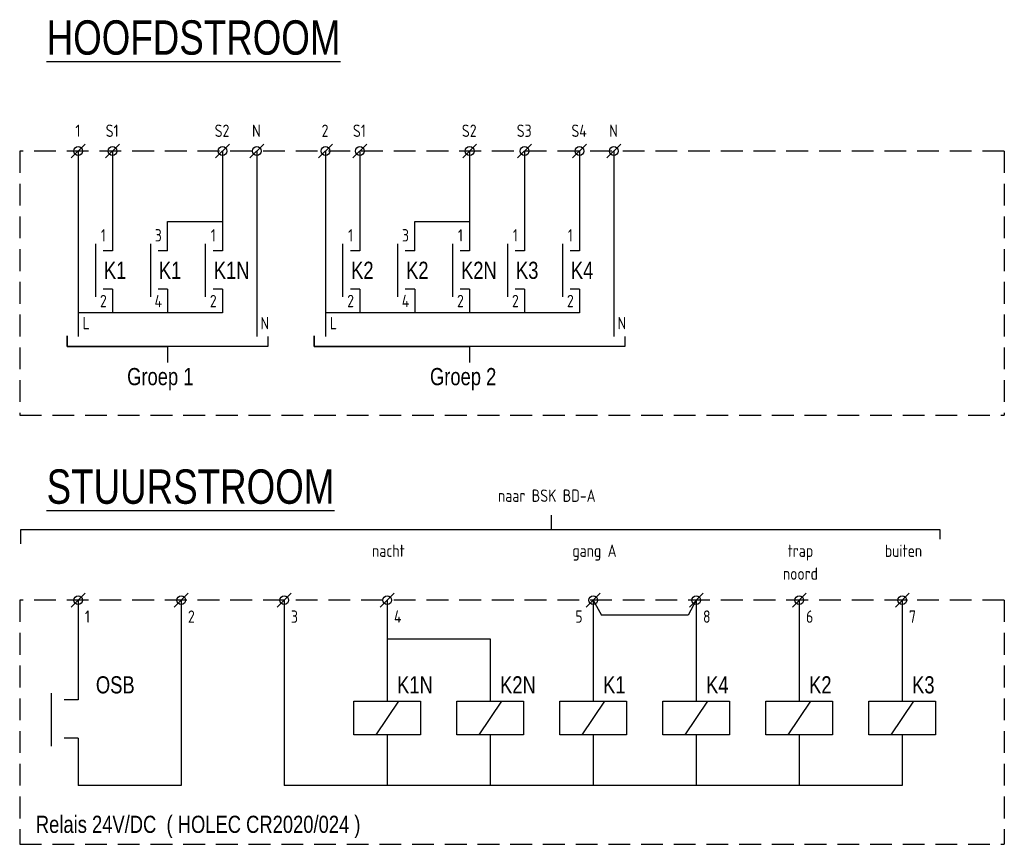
# Model space of a CAD drawing. Header units: millimetres. Extents: x -30480 to 214890, y -181324 to 108676.
# Tile 31 of 48: x -30480 to -16142, y -18257 to -6256. Entities that reach past the tile are written whole.
import ezdxf
from ezdxf.enums import TextEntityAlignment as Align

# ---------------------------------------------------------------- set-up
doc = ezdxf.new("R2010")
doc.units = ezdxf.units.MM
doc.header["$LTSCALE"] = 100
doc.linetypes.add('HIDDEN', pattern=[9.525, 6.35, -3.175])
doc.layers.add('EL$1--_', color=3, linetype='Continuous')
doc.layers.add('INST', color=1, linetype='Continuous')
doc.styles.add('ISO18', font='ISO', dxfattribs={"width": 0.9, "height": 1.8})
doc.styles.add('SMAL', font='B-GBP.SHX', dxfattribs={"width": 0.8})

# ---------------------------------------------------------------- blocks, each defined once
blk = doc.blocks.new('X-KLEM')
at = {"layer": 'INST'}
blk.add_line((-1.01, -1.01), (1.01, 1.01), dxfattribs=at)
blk.add_circle((0, 0), 0.638, dxfattribs=at)

msp = doc.modelspace()

# ---------------------------------------------------------------- linework, layer by layer
at = {"layer": 'EL$1--_', "color": 10, "linetype": 'HIDDEN', "ltscale": 0.5}
for p, q in [((-30480, -8167), (-30480, -12012)), ((-16142, -8167), (-30480, -8167)), ((-16142, -8167), (-16142, -12012)), ((-30480, -12012), (-16142, -12012)), ((-30480, -14704), (-30480, -18257)), ((-16142, -14704), (-30480, -14704)), ((-16142, -14704), (-16142, -18257)), ((-30480, -18257), (-16142, -18257))]:
    msp.add_line(p, q, dxfattribs=at)
at = {"layer": 'EL$1--_'}
for points in [[(-29628, -8167), (-29628, -10867)], [(-29128, -8167), (-29128, -9619)], [(-27528, -8167), (-27528, -9619)], [(-27028, -8167), (-27028, -10866)], [(-26028, -8167), (-26028, -10866)], [(-25528, -8167), (-25528, -9619)], [(-23928, -8167), (-23928, -9619)], [(-23128, -8167), (-23128, -9619)], [(-22328, -8167), (-22328, -9619)], [(-21828, -8167), (-21828, -10866)], [(-28328, -9619), (-28328, -9191), (-27528, -9191)], [(-24728, -9619), (-24728, -9191), (-23928, -9191)], [(-29378, -9519), (-29378, -10290)], [(-28578, -9519), (-28578, -10290)], [(-27778, -9519), (-27778, -10290)], [(-25778, -9519), (-25778, -10290)], [(-24978, -9519), (-24978, -10290)], [(-24178, -9519), (-24178, -10290)], [(-23378, -9519), (-23378, -10290)], [(-22578, -9519), (-22578, -10290)], [(-29128, -10176), (-29128, -10521)], [(-28328, -10176), (-28328, -10521)], [(-27528, -10176), (-27528, -10521)], [(-25528, -10176), (-25528, -10521)], [(-24728, -10176), (-24728, -10521)], [(-23928, -10176), (-23928, -10521)], [(-23128, -10176), (-23128, -10521)], [(-22328, -10176), (-22328, -10521)], [(-27528, -10521), (-29628, -10521)], [(-22328, -10521), (-26028, -10521)], [(-22737, -13674), (-22737, -13466)], [(-30463, -13884), (-30463, -13674), (-17080, -13674), (-17080, -13814)], [(-29628, -14704), (-29628, -16155)], [(-28128, -14704), (-28128, -17403)], [(-26628, -14704), (-26628, -17403)], [(-25128, -14704), (-25128, -16176)], [(-22128, -14704), (-22128, -16176)], [(-22128, -14704), (-22010, -14924)], [(-20628, -14704), (-20745, -14924)], [(-20628, -14704), (-20628, -16176)], [(-19128, -14704), (-19128, -16176)], [(-17628, -14704), (-17628, -16176)], [(-20745, -14924), (-22010, -14924)], [(-25128, -15266), (-23628, -15266)], [(-23628, -15266), (-23628, -16176)], [(-30021, -16055), (-30021, -16827)], [(-24963, -16176), (-25293, -16662)], [(-23463, -16176), (-23793, -16662)], [(-21963, -16176), (-22293, -16662)], [(-20463, -16176), (-20793, -16662)], [(-18963, -16176), (-19293, -16662)], [(-17463, -16176), (-17793, -16662)], [(-29628, -16712), (-29628, -17403)], [(-25128, -16662), (-25128, -17403)], [(-23628, -16662), (-23628, -17403)], [(-22128, -16662), (-22128, -17403)], [(-20628, -16662), (-20628, -17403)], [(-19128, -16662), (-19128, -17403)], [(-17628, -16662), (-17628, -17403)], [(-17628, -17403), (-26628, -17403)]]:
    msp.add_lwpolyline(points, dxfattribs=at)
at = {"layer": 'EL$1--_', "color": 7}
for points in [[(-29128, -9619), (-29265, -9619)], [(-28328, -9619), (-28465, -9619)], [(-27528, -9619), (-27665, -9619)], [(-25528, -9619), (-25665, -9619)], [(-24728, -9619), (-24865, -9619)], [(-23928, -9619), (-24065, -9619)], [(-23128, -9619), (-23265, -9619)], [(-22328, -9619), (-22465, -9619)], [(-29128, -10176), (-29265, -10176)], [(-28328, -10176), (-28465, -10176)], [(-27528, -10176), (-27665, -10176)], [(-25528, -10176), (-25665, -10176)], [(-24728, -10176), (-24865, -10176)], [(-23928, -10176), (-24065, -10176)], [(-23128, -10176), (-23265, -10176)], [(-22328, -10176), (-22465, -10176)], [(-29628, -16155), (-29831, -16155)], [(-29628, -16712), (-29831, -16712)], [(-28128, -17403), (-29628, -17403)]]:
    msp.add_lwpolyline(points, dxfattribs=at)
at = {"layer": 'EL$1--_', "color": 1}
for points in [[(-26866, -10865), (-26866, -11010), (-29790, -11010), (-29790, -10858), (-29790, -11010), (-28328, -11010), (-28328, -11247)], [(-21666, -10865), (-21666, -11010), (-26190, -11010), (-26190, -10858), (-26190, -11010), (-23928, -11010), (-23928, -11247)]]:
    msp.add_lwpolyline(points, dxfattribs=at)
at = {"layer": 'EL$1--_'}
for points in [[(-25614, -16176), (-24642, -16176), (-24642, -16662), (-25614, -16662)], [(-24114, -16176), (-23142, -16176), (-23142, -16662), (-24114, -16662)], [(-22614, -16176), (-21642, -16176), (-21642, -16662), (-22614, -16662)], [(-21114, -16176), (-20142, -16176), (-20142, -16662), (-21114, -16662)], [(-19614, -16176), (-18642, -16176), (-18642, -16662), (-19614, -16662)], [(-18114, -16176), (-17142, -16176), (-17142, -16662), (-18114, -16662)]]:
    msp.add_lwpolyline(points, close=True, dxfattribs=at)

# ---------------------------------------------------------------- block references
at = {"layer": 'EL$1--_', "xscale": 100, "yscale": 100, "zscale": 100, "rotation": 180}
for p in [(-29628, -8167), (-29128, -8167), (-27528, -8167), (-27028, -8167), (-26028, -8167), (-25528, -8167), (-23928, -8167), (-23128, -8167), (-22328, -8167), (-21828, -8167), (-29628, -14704), (-28128, -14704), (-26628, -14704), (-25128, -14704), (-22128, -14704), (-20628, -14704), (-19128, -14704), (-17628, -14704)]:
    msp.add_blockref('X-KLEM', p, dxfattribs=at)

# ---------------------------------------------------------------- texts
at = {"layer": 'EL$1--_', "color": 4, "style": 'SMAL', "width": 0.8}
for s, p in [('%%UHOOFDSTROOM', (-30088, -6765)), ('%%USTUURSTROOM', (-30088, -13301))]:
    msp.add_text(s, height=500, dxfattribs=at).set_placement(p)
at = {"layer": 'EL$1--_', "style": 'ISO18', "width": 0.9}
for s, p in [('1', (-29634, -7962)), ('S1', (-29134, -7962)), ('S2', (-27534, -7962)), ('N', (-27034, -7962)), ('2', (-26034, -7962)), ('S1', (-25534, -7962)), ('S2', (-23934, -7962)), ('S3', (-23134, -7962)), ('S4', (-22334, -7962)), ('N', (-21834, -7962)), ('1', (-29262, -9484)), ('3', (-28462, -9484)), ('1', (-27662, -9484)), ('1', (-25662, -9484)), ('3', (-24862, -9484)), ('1', (-24062, -9484)), ('1', (-23262, -9484)), ('1', (-22462, -9484)), ('2', (-29262, -10441)), ('4', (-28462, -10441)), ('2', (-27662, -10441)), ('2', (-25662, -10440)), ('4', (-24862, -10440)), ('2', (-24062, -10440)), ('2', (-23262, -10440)), ('2', (-22462, -10440)), ('L', (-29512, -10762)), ('N', (-26912, -10762)), ('L', (-25912, -10762)), ('N', (-21712, -10762)), ('naar BSK BD-A', (-22804, -13273)), ('nacht', (-25111, -14074)), ('gang A', (-22111, -14074)), ('trap', (-19111, -14074)), ('buiten', (-17611, -14074)), ('noord', (-19111, -14407))]:
    msp.add_text(s, height=180, dxfattribs=at).set_placement(p, align=Align.CENTER)
at = {"layer": 'EL$1--_'}
for s, height, style, width, p in [('K1', 250, 'SMAL', 0.8, (-29254, -10028)), ('K1', 250, 'SMAL', 0.8, (-28454, -10028)), ('K1N', 250, 'SMAL', 0.8, (-27654, -10028)), ('K2', 250, 'SMAL', 0.8, (-25654, -10028)), ('K2', 250, 'SMAL', 0.8, (-24854, -10028)), ('K2N', 250, 'SMAL', 0.8, (-24054, -10028)), ('K3', 250, 'SMAL', 0.8, (-23254, -10028)), ('K4', 250, 'SMAL', 0.8, (-22454, -10028)), ('Groep 1', 250, 'SMAL', 0.8, (-28916, -11575)), ('Groep 2', 250, 'SMAL', 0.8, (-24506, -11575)), ('1', 180, 'ISO18', 0.9, (-29530, -15033)), ('2', 180, 'ISO18', 0.9, (-28030, -15033)), ('3', 180, 'ISO18', 0.9, (-26530, -15033)), ('4', 180, 'ISO18', 0.9, (-25030, -15033)), ('5', 180, 'ISO18', 0.9, (-22390, -15033)), ('8', 180, 'ISO18', 0.9, (-20530, -15033)), ('6', 180, 'ISO18', 0.9, (-19030, -15033)), ('7', 180, 'ISO18', 0.9, (-17530, -15033)), ('OSB', 250, 'SMAL', 0.8, (-29371, -16061)), ('K1N', 250, 'SMAL', 0.8, (-24985, -16061)), ('K2N', 250, 'SMAL', 0.8, (-23485, -16061)), ('K1', 250, 'SMAL', 0.8, (-21985, -16061)), ('K4', 250, 'SMAL', 0.8, (-20485, -16061)), ('K2', 250, 'SMAL', 0.8, (-18985, -16061)), ('K3', 250, 'SMAL', 0.8, (-17485, -16061)), ('Relais 24V/DC  ( HOLEC CR2020/024 )', 250, 'SMAL', 0.8, (-30245, -18091))]:
    msp.add_text(s, height=height, dxfattribs=dict(at, style=style, width=width)).set_placement(p)

doc.saveas('drawing.dxf')
